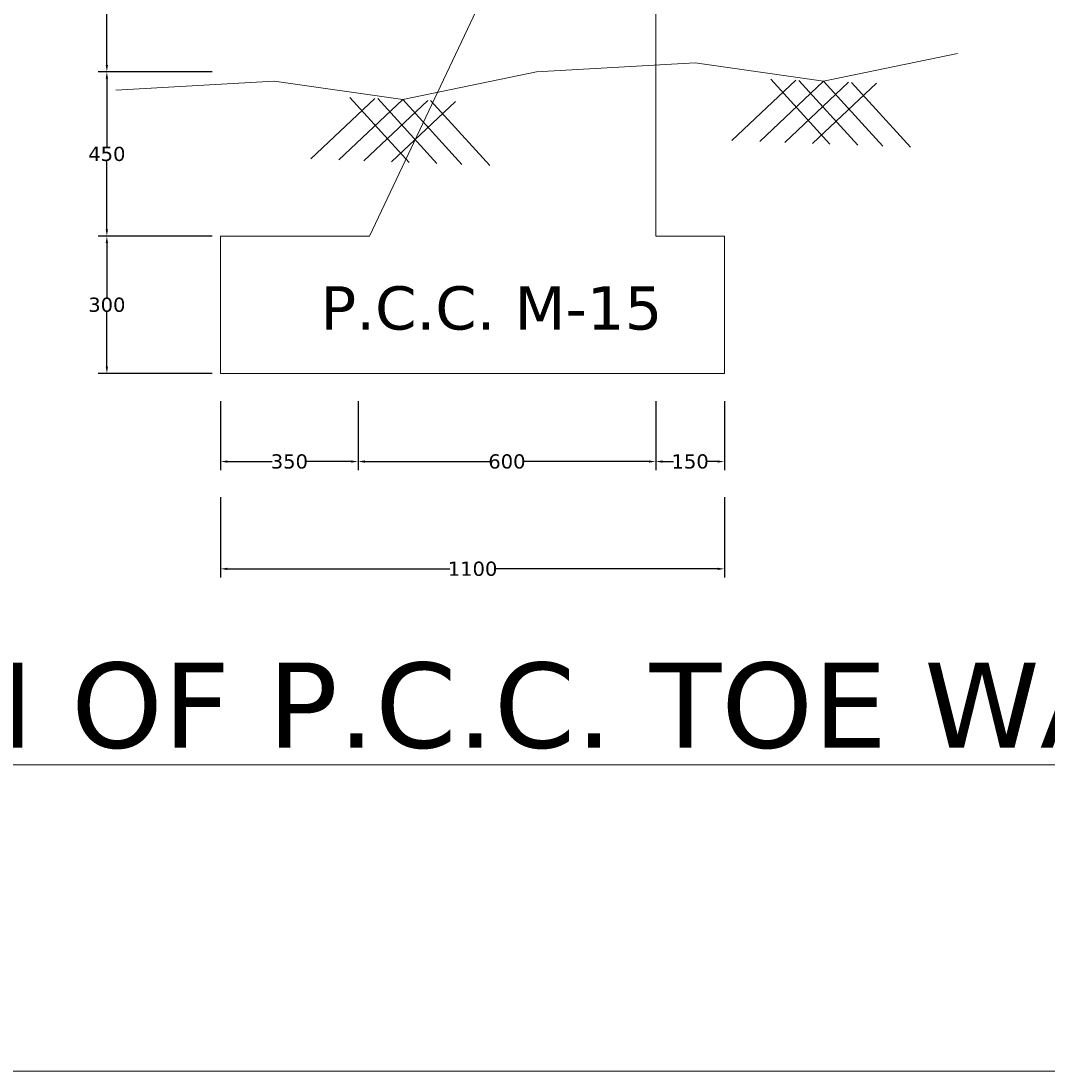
# Model space of a CAD drawing. Header units: inches. Extents: x 85258 to 5262251, y 607336 to 950222.
# Tile 6 of 9: x 3198738 to 3234862, y 708371 to 745331. Entities that reach past the tile are written whole.
import ezdxf

# ---------------------------------------------------------------- set-up
doc = ezdxf.new("R2010")
doc.units = ezdxf.units.IN
doc.header["$MEASUREMENT"] = 0
doc.layers.add('TEX', color=6, linetype='Continuous')
doc.styles.get("Standard").update_dxf_attribs({"font": 'verdana.ttf'})
doc.dimstyles.new('ISO-25--------1', dxfattribs={"dimtxt": 264, "dimasz": 240, "dimexe": 300, "dimexo": 300, "dimgap": 0.02, "dimtad": 0, "dimtih": 1, "dimtoh": 1, "dimdec": 0, "dimlfac": 16, "dimdsep": 46, "dimtxsty": 'Standard', "dimcen": 192, "dimclrd": 1, "dimclre": 1, "dimclrt": 1, "dimadec": 0, "dimazin": 0, "dimtfac": 1, "dimtdec": 0, "dimtmove": 2, "dimatfit": 3, "dimfxl": 300, "dimarcsym": 0})

# ---------------------------------------------------------------- blocks, each defined once
blk = doc.blocks.new('*D17')
at = {"color": 7, "linetype": 'Continuous', "lineweight": -2, "transparency": 16777216}
for p, q in [((3205467, 743539), (3201461, 743539)), ((3205467, 737758), (3201461, 737758))]:
    blk.add_line(p, q, dxfattribs=at)
at = {"linetype": 'Continuous', "lineweight": -2, "transparency": 16777216}
for p, q in [((3201761, 743299), (3201761, 740909)), ((3201761, 737998), (3201761, 740389))]:
    blk.add_line(p, q, dxfattribs=at)
at = {"linetype": 'Continuous', "lineweight": 9, "transparency": 16777216}
for points in [[(3201721, 743299), (3201801, 743299), (3201761, 743539)], [(3201721, 737998), (3201801, 737998), (3201761, 737758)]]:
    blk.add_solid(points, dxfattribs=at)
at = {"layer": 'Defpoints', "color": 0, "linetype": 'Continuous', "lineweight": 9, "transparency": 16777216}
for p in [(3205767, 743539), (3201761, 737758), (3205767, 737758)]:
    blk.add_point(p, dxfattribs=at)
at = {"color": 1, "linetype": 'Continuous', "lineweight": 9, "transparency": 16777216, "insert": (3201761, 740649), "char_height": 264, "attachment_point": 5}
blk.add_mtext('{\\H1.89394x;\\C7;450}', dxfattribs=at)
blk = doc.blocks.new('*D18')
at = {"color": 7, "linetype": 'Continuous', "lineweight": -2, "transparency": 16777216}
for p, q in [((3205467, 737758), (3201461, 737758)), ((3205467, 732920), (3201461, 732920))]:
    blk.add_line(p, q, dxfattribs=at)
at = {"linetype": 'Continuous', "lineweight": -2, "transparency": 16777216}
for p, q in [((3201761, 737518), (3201761, 735600)), ((3201761, 733160), (3201761, 735079))]:
    blk.add_line(p, q, dxfattribs=at)
at = {"linetype": 'Continuous', "lineweight": 9, "transparency": 16777216}
for points in [[(3201721, 737518), (3201801, 737518), (3201761, 737758)], [(3201721, 733160), (3201801, 733160), (3201761, 732920)]]:
    blk.add_solid(points, dxfattribs=at)
at = {"layer": 'Defpoints', "color": 0, "linetype": 'Continuous', "lineweight": 9, "transparency": 16777216}
for p in [(3205767, 737758), (3201761, 732920), (3205767, 732920)]:
    blk.add_point(p, dxfattribs=at)
at = {"color": 1, "linetype": 'Continuous', "lineweight": 9, "transparency": 16777216, "insert": (3201761, 735339), "char_height": 264, "attachment_point": 5}
blk.add_mtext('{\\H1.89394x;\\C7;300}', dxfattribs=at)
blk = doc.blocks.new('*D19')
at = {"color": 7, "linetype": 'Continuous', "lineweight": -2, "transparency": 16777216}
for p, q in [((3210606, 731952), (3210606, 729523)), ((3221088, 731952), (3221088, 729523))]:
    blk.add_line(p, q, dxfattribs=at)
at = {"linetype": 'Continuous', "lineweight": -2, "transparency": 16777216}
for p, q in [((3210846, 729823), (3215237, 729823)), ((3220848, 729823), (3216457, 729823))]:
    blk.add_line(p, q, dxfattribs=at)
at = {"linetype": 'Continuous', "lineweight": 9, "transparency": 16777216}
for points in [[(3210846, 729863), (3210846, 729783), (3210606, 729823)], [(3220848, 729863), (3220848, 729783), (3221088, 729823)]]:
    blk.add_solid(points, dxfattribs=at)
at = {"layer": 'Defpoints', "color": 0, "linetype": 'Continuous', "lineweight": 9, "transparency": 16777216}
for p in [(3210606, 732252), (3221088, 732252), (3221088, 729823)]:
    blk.add_point(p, dxfattribs=at)
at = {"color": 1, "linetype": 'Continuous', "lineweight": 9, "transparency": 16777216, "insert": (3215847, 729823), "char_height": 264, "attachment_point": 5}
blk.add_mtext('{\\H1.89394x;\\C7;600}', dxfattribs=at)
blk = doc.blocks.new('*D20')
at = {"color": 7, "linetype": 'Continuous', "lineweight": -2, "transparency": 16777216}
for p, q in [((3205767, 731952), (3205767, 729523)), ((3210606, 731952), (3210606, 729523))]:
    blk.add_line(p, q, dxfattribs=at)
at = {"linetype": 'Continuous', "lineweight": -2, "transparency": 16777216}
for p, q in [((3206007, 729823), (3207581, 729823)), ((3210366, 729823), (3208792, 729823))]:
    blk.add_line(p, q, dxfattribs=at)
at = {"linetype": 'Continuous', "lineweight": 9, "transparency": 16777216}
for points in [[(3206007, 729863), (3206007, 729783), (3205767, 729823)], [(3210366, 729863), (3210366, 729783), (3210606, 729823)]]:
    blk.add_solid(points, dxfattribs=at)
at = {"layer": 'Defpoints', "color": 0, "linetype": 'Continuous', "lineweight": 9, "transparency": 16777216}
for p in [(3205767, 732252), (3210606, 732252), (3210606, 729823)]:
    blk.add_point(p, dxfattribs=at)
at = {"color": 1, "linetype": 'Continuous', "lineweight": 9, "transparency": 16777216, "insert": (3208187, 729823), "char_height": 264, "attachment_point": 5}
blk.add_mtext('{\\H1.89394x;\\C7;350}', dxfattribs=at)
blk = doc.blocks.new('*D21')
at = {"color": 7, "linetype": 'Continuous', "lineweight": -2, "transparency": 16777216}
for p, q in [((3221088, 731952), (3221088, 729523)), ((3223507, 731952), (3223507, 729523))]:
    blk.add_line(p, q, dxfattribs=at)
at = {"linetype": 'Continuous', "lineweight": -2, "transparency": 16777216}
for p, q in [((3221328, 729823), (3221711, 729823)), ((3223267, 729823), (3222884, 729823))]:
    blk.add_line(p, q, dxfattribs=at)
at = {"linetype": 'Continuous', "lineweight": 9, "transparency": 16777216}
for points in [[(3221328, 729863), (3221328, 729783), (3221088, 729823)], [(3223267, 729863), (3223267, 729783), (3223507, 729823)]]:
    blk.add_solid(points, dxfattribs=at)
at = {"layer": 'Defpoints', "color": 0, "linetype": 'Continuous', "lineweight": 9, "transparency": 16777216}
for p in [(3221088, 732252), (3223507, 732252), (3223507, 729823)]:
    blk.add_point(p, dxfattribs=at)
at = {"color": 1, "linetype": 'Continuous', "lineweight": 9, "transparency": 16777216, "insert": (3222298, 729823), "char_height": 264, "attachment_point": 5}
blk.add_mtext('{\\H1.89394x;\\C7;150}', dxfattribs=at)
blk = doc.blocks.new('*D22')
at = {"color": 7, "linetype": 'Continuous', "lineweight": -2, "transparency": 16777216}
for p, q in [((3204784, 752258), (3201461, 752258)), ((3205467, 743539), (3201461, 743539))]:
    blk.add_line(p, q, dxfattribs=at)
at = {"linetype": 'Continuous', "lineweight": -2, "transparency": 16777216}
for p, q in [((3201761, 752018), (3201761, 748253)), ((3201761, 743779), (3201761, 747544))]:
    blk.add_line(p, q, dxfattribs=at)
at = {"linetype": 'Continuous', "lineweight": 9, "transparency": 16777216}
for points in [[(3201721, 752018), (3201801, 752018), (3201761, 752258)], [(3201721, 743779), (3201801, 743779), (3201761, 743539)]]:
    blk.add_solid(points, dxfattribs=at)
at = {"layer": 'Defpoints', "color": 0, "linetype": 'Continuous', "lineweight": 9, "transparency": 16777216}
for p in [(3201761, 752258), (3205084, 752258), (3205767, 743539)]:
    blk.add_point(p, dxfattribs=at)
at = {"color": 1, "linetype": 'Continuous', "lineweight": 9, "transparency": 16777216, "insert": (3201761, 747898), "char_height": 264, "attachment_point": 5}
blk.add_mtext('{\\C256;450 OR \\PVARIABLE}', dxfattribs=at)
blk = doc.blocks.new('*D23')
at = {"color": 7, "linetype": 'Continuous', "lineweight": -2, "transparency": 16777216}
for p, q in [((3205767, 728572), (3205767, 725746)), ((3223507, 728572), (3223507, 725746))]:
    blk.add_line(p, q, dxfattribs=at)
at = {"linetype": 'Continuous', "lineweight": -2, "transparency": 16777216}
for p, q in [((3206007, 726046), (3213832, 726046)), ((3223267, 726046), (3215442, 726046))]:
    blk.add_line(p, q, dxfattribs=at)
at = {"linetype": 'Continuous', "lineweight": 9, "transparency": 16777216}
for points in [[(3206007, 726086), (3206007, 726006), (3205767, 726046)], [(3223267, 726086), (3223267, 726006), (3223507, 726046)]]:
    blk.add_solid(points, dxfattribs=at)
at = {"layer": 'Defpoints', "color": 0, "linetype": 'Continuous', "lineweight": 9, "transparency": 16777216}
for p in [(3205767, 728872), (3223507, 728872), (3223507, 726046)]:
    blk.add_point(p, dxfattribs=at)
at = {"color": 1, "linetype": 'Continuous', "lineweight": 9, "transparency": 16777216, "insert": (3214637, 726046), "char_height": 264, "attachment_point": 5}
blk.add_mtext('{\\H1.89394x;\\C7;1100}', dxfattribs=at)

msp = doc.modelspace()

# ---------------------------------------------------------------- linework, layer by layer
at = {"color": 7, "linetype": 'Continuous', "lineweight": 9}
for p, q in [((3217861.118, 752257.814), (3211008.782, 737758.385)), ((3221088.183, 752272.722), (3221088.183, 737758.385)), ((3227221.291, 740993.651), (3225139.286, 743279.055)), ((3223768.613, 741124.852), (3226018.054, 743245.662)), ((3224748.777, 741087.606), (3226998.217, 743208.416)), ((3225627.544, 741054.213), (3227876.985, 743175.022)), ((3228201.455, 740956.404), (3226119.45, 743241.809)), ((3226607.708, 741016.967), (3228857.149, 743137.776)), ((3229080.222, 740923.011), (3226998.217, 743208.416)), ((3230060.386, 740885.765), (3227978.381, 743171.169)), ((3208948.092, 740481.696), (3211197.533, 742602.505)), ((3209928.256, 740444.449), (3212177.697, 742565.259)), ((3212400.77, 740350.494), (3210318.765, 742635.898)), ((3210807.024, 740411.056), (3213056.464, 742531.866)), ((3213380.934, 740313.248), (3211298.929, 742598.652)), ((3214259.701, 740279.854), (3212177.697, 742565.259)), ((3215239.865, 740242.608), (3213157.86, 742528.013)), ((3211787.187, 740373.81), (3214036.628, 742494.619)), ((3205767.494, 737758.385), (3205767.494, 732920.273)), ((3205767.494, 737758.385), (3211008.782, 737758.385)), ((3221088.183, 737758.385), (3223507.239, 737758.385)), ((3223507.239, 737758.385), (3223507.239, 732920.273))]:
    msp.add_line(p, q, dxfattribs=at)
at = {"lineweight": 9, "ltscale": 20}
msp.add_lwpolyline([(3377852.767, 708370.628), (2902098.888, 708370.628), (2902098.888, 865126.238), (3377852.767, 865126.238)], close=True, dxfattribs=at)
at = {"color": 7, "linetype": 'Continuous', "lineweight": 9}
for points in [[(3231712.901, 744182.324), (3231712.901, 744182.324), (3226998.217, 743208.416), (3222476.847, 743858.354), (3216892.38, 743539.167)], [(3216892.38, 743539.167), (3216892.38, 743539.167), (3212177.697, 742565.259), (3207656.327, 743215.197), (3202071.859, 742896.01)]]:
    msp.add_lwpolyline(points, dxfattribs=at)
at = {"layer": 'TEX', "color": 7, "linetype": 'Continuous', "lineweight": 9, "ltscale": 20}
msp.add_line((3223507.239, 732920.273), (3205767.494, 732920.273), dxfattribs=at)

# ---------------------------------------------------------------- texts
at = {"color": 7, "linetype": 'Continuous', "lineweight": 9, "insert": (3209282.765, 735991.815), "char_height": 1521.30964, "width": 105232.29426, "attachment_point": 1}
msp.add_mtext('P.C.C. M-15', dxfattribs=at)
at = {"layer": 'TEX', "color": 7, "linetype": 'Continuous', "lineweight": 9, "ltscale": 20, "insert": (3211534.095, 722749.154), "char_height": 3000, "width": 69787.49682, "attachment_point": 2}
msp.add_mtext('{\\L\\C0;SECTION OF P.C.C. TOE WALL}', dxfattribs=at)

# ---------------------------------------------------------------- dimensions: what is measured, and where the dimension line sits
at = {"color": 7, "linetype": 'Continuous', "lineweight": 9}
for base, p1, p2, text, picture, middle in [((3201760.851, 752257.814), (3205767.494, 743539.167), (3205083.87, 752257.814), '{\\C256;450 OR \\PVARIABLE}', '*D22', (3201760.851, 747898.491)), ((3201760.851, 732920.273), (3205767.494, 737758.385), (3205767.494, 732920.273), '{\\H1.89394x;\\C7;300}', '*D18', (3201760.851, 735339.329))]:
    dim = msp.add_linear_dim(base=base, p1=p1, p2=p2, angle=90, text=text, dimstyle='ISO-25--------1', override={"dimclrd": 256, "dimclre": 7}, dxfattribs=at)
    dim.commit()
    dim.dimension.update_dxf_attribs({"geometry": picture, "text_midpoint": middle})
dim = msp.add_linear_dim(base=(3201760.851, 737758.385), p1=(3205767.494, 743539.167), p2=(3205767.494, 737758.385), angle=90, text='{\\H1.89394x;\\C7;450}', dimstyle='ISO-25--------1', override={"dimclrd": 256, "dimclre": 7}, dxfattribs=at)
dim.commit()
dim.dimension.update_dxf_attribs({"geometry": '*D17', "text_midpoint": (3201760.851, 740648.776), "dimtype": 160})
for base, p1, p2, text, picture, middle in [((3210605.606, 729822.797), (3205767.494, 732252.356), (3210605.606, 732252.356), '{\\H1.89394x;\\C7;350}', '*D20', (3208186.55, 729822.797)), ((3223507.239, 729822.797), (3221088.183, 732252.356), (3223507.239, 732252.356), '{\\H1.89394x;\\C7;150}', '*D21', (3222297.711, 729822.797))]:
    dim = msp.add_linear_dim(base=base, p1=p1, p2=p2, text=text, dimstyle='ISO-25--------1', override={"dimclrd": 256, "dimclre": 7}, dxfattribs=at)
    dim.commit()
    dim.dimension.update_dxf_attribs({"geometry": picture, "text_midpoint": middle, "dimtype": 160})
for base, p1, p2, text, picture, middle in [((3221088.183, 729822.797), (3210605.606, 732252.356), (3221088.183, 732252.356), '{\\H1.89394x;\\C7;600}', '*D19', (3215846.895, 729822.797)), ((3223507.239, 726045.541), (3205767.494, 728871.979), (3223507.239, 728871.979), '{\\H1.89394x;\\C7;1100}', '*D23', (3214637.367, 726045.541))]:
    dim = msp.add_linear_dim(base=base, p1=p1, p2=p2, text=text, dimstyle='ISO-25--------1', override={"dimclrd": 256, "dimclre": 7}, dxfattribs=at)
    dim.commit()
    dim.dimension.update_dxf_attribs({"geometry": picture, "text_midpoint": middle})

doc.saveas('drawing.dxf')
